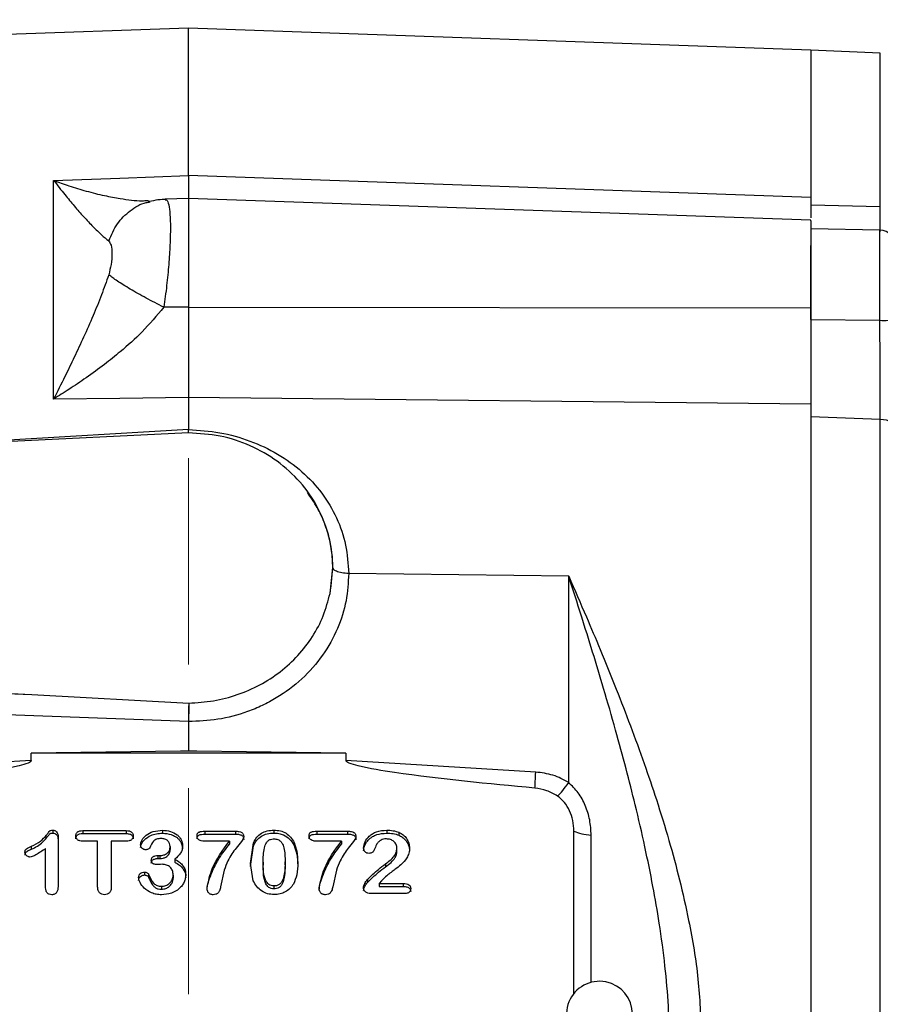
# Model space of a CAD drawing. Header units: inches. Extents: x 0.6 to 16.3, y 0.2 to 11.5.
# Tile 14 of 16: x 12 to 14.1, y 6.5 to 8.9. Entities that reach past the tile are written whole.
import ezdxf

# ---------------------------------------------------------------- set-up
doc = ezdxf.new("R2010")
doc.units = ezdxf.units.IN
doc.header["$MEASUREMENT"] = 0
doc.linetypes.add('CENTERX2', pattern=[0.8, 0.5, -0.1, 0.1, -0.1])
doc.styles.add('SLDTEXTSTYLE0', font='TXT', dxfattribs={"width": 0.75})
doc.dimstyles.new('SLDDIMSTYLE0', dxfattribs={"dimtxt": 0.137795, "dimasz": 0.14, "dimexe": 0, "dimexo": 0.0625, "dimgap": 0.034449, "dimtad": 0, "dimdec": 1, "dimlfac": 1.5, "dimrnd": 1e-09, "dimzin": 12, "dimdsep": 46, "dimtxsty": 'SLDTEXTSTYLE0', "dimblk1": 'CLOSED', "dimblk2": 'CLOSED', "dimsah": 1, "dimcen": 0.09, "dimadec": 0, "dimazin": 3, "dimtfac": 1, "dimtdec": 1, "dimtofl": 0, "dimtmove": 0, "dimatfit": 3, "dimldrblk": 'CLOSED', "dimfxl": 0, "dimfrac": 2, "dimtolj": 1, "dimtzin": 12, "dimarcsym": 0})

# ---------------------------------------------------------------- blocks, each defined once
blk = doc.blocks.new('_Closed')
at = {"color": 0, "linetype": 'ByBlock', "lineweight": -2}
for p, q in [((-1, 0.166667), (0, 0)), ((-1, 0.166667), (-1, -0.166667)), ((0, 0), (-1, -0.166667)), ((0, 0), (-1, 0))]:
    blk.add_line(p, q, dxfattribs=at)
blk = doc.blocks.new('_D_1')
at = {"color": 7, "linetype": 'Continuous', "lineweight": 0}
for p, q in [((10.338, 9.5066), (10.296, 9.5066)), ((10.296, 9.5066), (10.296, 9.2878)), ((10.6434, 9.5066), (10.6854, 9.5066)), ((10.6854, 9.5066), (10.6854, 9.2878)), ((9.4023, 8.3291), (9.4023, 9.3475)), ((9.4023, 9.3081), (10.1751, 9.3081)), ((12.4476, 9.3081), (10.8063, 9.3081)), ((10.296, 9.2878), (10.338, 9.2878)), ((10.6854, 9.2878), (10.6434, 9.2878))]:
    blk.add_line(p, q, dxfattribs=at)
at = {"color": 7, "linetype": 'Continuous', "lineweight": 18, "xscale": 0.14, "yscale": 0.14, "rotation": 180.0000000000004}
blk.add_blockref('_Closed', (9.4023, 9.3081), dxfattribs=at)
at = {"color": 7, "linetype": 'Continuous', "lineweight": 18, "xscale": 0.14, "yscale": 0.14}
blk.add_blockref('_Closed', (12.4476, 9.3081), dxfattribs=at)
at = {"color": 7, "linetype": 'Continuous', "lineweight": 18, "char_height": 0.1378, "attachment_point": 1, "style": 'SLDTEXTSTYLE0'}
for s, insert in [('116', (10.338, 9.4654)), ('4.6', (10.3634, 9.2593))]:
    blk.add_mtext(s, dxfattribs=dict(at, insert=insert))
blk = doc.blocks.new('_D_2')
at = {"color": 7, "linetype": 'Continuous', "lineweight": 0}
for p, q in [((13.4843, 10.2625), (13.4423, 10.2625)), ((13.4423, 10.2625), (13.4423, 10.0437)), ((13.7897, 10.2625), (13.8317, 10.2625)), ((13.8317, 10.2625), (13.8317, 10.0437)), ((15.9029, 7.1947), (15.9029, 10.1034)), ((12.4476, 10.064), (13.3214, 10.064)), ((15.9029, 10.064), (13.9526, 10.064)), ((13.4423, 10.0437), (13.4843, 10.0437)), ((13.8317, 10.0437), (13.7897, 10.0437))]:
    blk.add_line(p, q, dxfattribs=at)
at = {"color": 7, "linetype": 'Continuous', "lineweight": 18, "xscale": 0.14, "yscale": 0.14, "rotation": 180.0000000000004}
blk.add_blockref('_Closed', (12.4476, 10.064), dxfattribs=at)
at = {"color": 7, "linetype": 'Continuous', "lineweight": 18, "xscale": 0.14, "yscale": 0.14}
blk.add_blockref('_Closed', (15.9029, 10.064), dxfattribs=at)
at = {"color": 7, "linetype": 'Continuous', "lineweight": 18, "char_height": 0.1378, "attachment_point": 1, "style": 'SLDTEXTSTYLE0'}
for s, insert in [('132', (13.4843, 10.2213)), ('5.2', (13.5097, 10.0152))]:
    blk.add_mtext(s, dxfattribs=dict(at, insert=insert))
blk = doc.blocks.new('_D_3')
at = {"color": 7, "linetype": 'Continuous', "lineweight": 0}
for p, q in [((13.3083, 9.5066), (13.2663, 9.5066)), ((13.2663, 9.5066), (13.2663, 9.2878)), ((13.512, 9.5066), (13.5539, 9.5066)), ((13.5539, 9.5066), (13.5539, 9.2878)), ((14.1639, 8.8452), (14.1639, 9.3475)), ((12.4476, 9.3081), (13.1455, 9.3081)), ((14.1639, 9.3081), (13.6748, 9.3081)), ((13.2663, 9.2878), (13.3083, 9.2878)), ((13.5539, 9.2878), (13.512, 9.2878))]:
    blk.add_line(p, q, dxfattribs=at)
at = {"color": 7, "linetype": 'Continuous', "lineweight": 18, "xscale": 0.14, "yscale": 0.14, "rotation": 180.0000000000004}
blk.add_blockref('_Closed', (12.4476, 9.3081), dxfattribs=at)
at = {"color": 7, "linetype": 'Continuous', "lineweight": 18, "xscale": 0.14, "yscale": 0.14}
blk.add_blockref('_Closed', (14.1639, 9.3081), dxfattribs=at)
at = {"color": 7, "linetype": 'Continuous', "lineweight": 18, "char_height": 0.1378, "attachment_point": 1, "style": 'SLDTEXTSTYLE0'}
for s, insert in [('65', (13.3083, 9.4654)), ('2.6', (13.2829, 9.2593))]:
    blk.add_mtext(s, dxfattribs=dict(at, insert=insert))

msp = doc.modelspace()

# ---------------------------------------------------------------- linework, layer by layer
at = {"color": 7, "linetype": 'CENTERX2', "lineweight": 18}
msp.add_line((12.4476, 3.3635), (12.4476, 10.1476), dxfattribs=at)
at = {"color": 7, "linetype": 'Continuous', "lineweight": 25}
for p, q in [((12.4476, 8.9065), (10.0865, 8.824)), ((13.9573, 8.8537), (12.4476, 8.9065)), ((12.4476, 8.5491), (12.4476, 8.9065)), ((14.1257, 8.8458), (13.9573, 8.8531)), ((13.9573, 8.8531), (13.9573, 8.4784)), ((12.1201, 8.5376), (12.2809, 8.5432)), ((12.1201, 8.0072), (12.1201, 8.5376)), ((12.2809, 8.5432), (12.4476, 8.5491)), ((13.9573, 8.496), (12.4476, 8.5491)), ((12.3509, 8.4865), (12.3485, 8.4878)), ((12.4476, 8.4936), (12.3904, 8.4916)), ((12.3905, 8.4902), (12.3925, 8.4901)), ((13.9573, 8.4409), (12.4476, 8.4936)), ((12.4476, 8.4936), (12.4476, 8.23)), ((13.9573, 8.4784), (14.1257, 8.4742)), ((14.1246, 8.4168), (13.9573, 8.4197)), ((13.9573, 8.2005), (13.9573, 8.3796)), ((12.4476, 8.23), (12.3874, 8.2299)), ((12.4476, 8.23), (13.9573, 8.2282)), ((13.9573, 8.2005), (14.1246, 8.1982)), ((12.2809, 8.0089), (12.1201, 8.0072)), ((12.4476, 8.0107), (12.2809, 8.0089)), ((12.4476, 8.0107), (12.4476, 7.933)), ((13.9573, 7.9947), (12.4476, 8.0107)), ((14.1257, 7.9577), (13.9573, 7.9644)), ((13.9573, 7.9644), (13.9573, 5.6876)), ((14.1257, 5.6944), (14.1257, 7.9577)), ((12.4477, 7.925), (12.4476, 7.933)), ((12.4476, 7.9251), (10.601, 7.8347)), ((12.7908, 7.5359), (12.7973, 7.5984)), ((12.7973, 7.5984), (12.7973, 7.5985)), ((13.3698, 7.5774), (12.836, 7.5841)), ((13.3698, 7.0769), (13.3698, 7.5774)), ((10.601, 7.3623), (12.0672, 7.2906)), ((11.5261, 7.3103), (12.0672, 7.2906)), ((12.0672, 7.2906), (12.4479, 7.2699)), ((12.4476, 7.2251), (11.5254, 7.2587)), ((12.4476, 7.2251), (12.4476, 7.1543)), ((12.4277, 7.1531), (12.0658, 7.1485)), ((12.0658, 7.1308), (12.0658, 7.1485)), ((12.8294, 7.1485), (12.0658, 7.1485)), ((12.4476, 7.1543), (12.4277, 7.1531)), ((12.4476, 7.1533), (12.4277, 7.1531)), ((12.4476, 7.1533), (12.4476, 7.1543)), ((12.4674, 7.1531), (12.4476, 7.1543)), ((12.4674, 7.1531), (12.4476, 7.1533)), ((12.8294, 7.1485), (12.4674, 7.1531)), ((12.8294, 7.1485), (12.8294, 7.1308)), ((12.0658, 7.1308), (11.6053, 7.1025)), ((13.2898, 7.1025), (12.8294, 7.1308)), ((12.118, 6.9616), (12.118, 6.9544)), ((12.1908, 6.9606), (12.2963, 6.9606)), ((12.1908, 6.9606), (12.1908, 6.9534)), ((12.1908, 6.9534), (12.2963, 6.9534)), ((12.2963, 6.9606), (12.2963, 6.9534)), ((12.3841, 6.9613), (12.3841, 6.9542)), ((12.4866, 6.9592), (12.5611, 6.9592)), ((12.4866, 6.9592), (12.4866, 6.952)), ((12.4866, 6.952), (12.5611, 6.952)), ((12.5611, 6.9592), (12.5611, 6.952)), ((12.6543, 6.9618), (12.6543, 6.9546)), ((12.7587, 6.9592), (12.8332, 6.9592)), ((12.7587, 6.9592), (12.7587, 6.952)), ((12.7587, 6.952), (12.8332, 6.952)), ((12.8332, 6.9592), (12.8332, 6.952)), ((12.9282, 6.9616), (12.9282, 6.9544)), ((12.9574, 6.9566), (12.9574, 6.9494)), ((13.3824, 6.5644), (13.3824, 6.9591)), ((12.1311, 6.9455), (12.1311, 6.826)), ((12.227, 6.935), (12.1908, 6.935)), ((12.227, 6.8238), (12.227, 6.935)), ((12.2601, 6.935), (12.2601, 6.8238)), ((12.2963, 6.935), (12.2601, 6.935)), ((12.5465, 6.9346), (12.4866, 6.9346)), ((12.5465, 6.9346), (12.5465, 6.9275)), ((12.5978, 6.8809), (12.6052, 6.931)), ((12.6052, 6.931), (12.6052, 6.9239)), ((12.7037, 6.9314), (12.7037, 6.9242)), ((12.8185, 6.9346), (12.7587, 6.9346)), ((12.8185, 6.9346), (12.8185, 6.9275)), ((12.0667, 6.9153), (12.0667, 6.9225)), ((12.1007, 6.8219), (12.1007, 6.9169)), ((12.403, 6.9219), (12.403, 6.9147)), ((12.5978, 6.8738), (12.6052, 6.9239)), ((12.953, 6.9102), (12.953, 6.9174)), ((12.3732, 6.9), (12.3778, 6.9)), ((12.3732, 6.9), (12.3732, 6.8928)), ((12.3732, 6.8928), (12.3778, 6.8928)), ((12.3778, 6.9), (12.3778, 6.8928)), ((12.414, 6.8913), (12.414, 6.8841)), ((12.6046, 6.839), (12.5978, 6.8809)), ((12.6285, 6.8839), (12.6285, 6.8768)), ((12.6816, 6.8776), (12.6816, 6.8848)), ((12.9253, 6.8801), (12.9253, 6.8729)), ((12.3409, 6.86), (12.3409, 6.8529)), ((12.3507, 6.8541), (12.3507, 6.847)), ((12.5341, 6.8649), (12.5254, 6.8238)), ((12.8061, 6.8649), (12.7975, 6.8238)), ((12.4101, 6.8527), (12.4101, 6.8455)), ((12.8814, 6.8419), (12.8814, 6.8348)), ((12.9158, 6.839), (12.9102, 6.8323)), ((12.9102, 6.8323), (12.9685, 6.8323)), ((12.9102, 6.8323), (12.9102, 6.8251)), ((12.9685, 6.8323), (12.9685, 6.8251)), ((12.3819, 6.8255), (12.3819, 6.8184)), ((12.655, 6.8192), (12.655, 6.8264)), ((12.9718, 6.8077), (12.8895, 6.8077)), ((12.9102, 6.8251), (12.9685, 6.8251))]:
    msp.add_line(p, q, dxfattribs=at)
at = {"color": 8, "linetype": 'Continuous', "lineweight": 25}
for p, q in [((14.1257, 8.4742), (14.1257, 8.8458)), ((14.1246, 8.1982), (14.1246, 8.4168)), ((12.4476, 7.933), (11.5383, 7.8806)), ((13.4243, 6.5925), (13.4243, 6.9495))]:
    msp.add_line(p, q, dxfattribs=at)
at = {"color": 7, "linetype": 'Continuous', "lineweight": 25, "flags": 128}
msp.add_lwpolyline([(14.1639, 7.9356), (14.1632, 7.9398), (14.161, 7.9438), (14.1575, 7.9476), (14.1528, 7.9509), (14.147, 7.9537), (14.1404, 7.9558), (14.1332, 7.9571), (14.1257, 7.9577)], dxfattribs=at)
at = {"color": 7, "linetype": 'Continuous', "lineweight": 25}
for centre, radius, start, end in [((14.1239, 8.3768), 0.04, 0, 89), ((14.134, 8.2619), 0.0644, 261.5813, 297.655), ((13.4443, 6.5151), 0.08, 0, 236.8772)]:
    msp.add_arc(centre, radius, start, end, dxfattribs=at)
for points in [[(13.9573, 8.8537), (13.9573, 8.8518), (13.9573, 8.8478), (13.9573, 8.816), (13.9573, 8.7656), (13.9573, 8.6949), (13.9573, 8.6067), (13.9573, 8.5329), (13.9573, 8.496)], [(13.9573, 7.9947), (13.9573, 7.9382), (13.9573, 7.8251), (13.9573, 7.6423), (13.9573, 7.4524), (13.9573, 7.256), (13.9573, 7.0556), (13.9573, 6.8531), (13.9573, 6.6506), (13.9573, 6.4502), (13.9573, 6.2539), (13.9573, 6.0639), (13.9573, 5.8812), (13.9573, 5.7681), (13.9573, 5.7115)], [(12.7908, 7.5359), (12.7942, 7.5597), (12.8008, 7.6074), (12.7892, 7.6793), (12.7623, 7.7471), (12.7198, 7.8078), (12.6642, 7.8583), (12.5981, 7.896), (12.5247, 7.9205), (12.4733, 7.9235), (12.4476, 7.9251)], [(13.2879, 7.0635), (13.2881, 7.0687), (13.2886, 7.0791), (13.2894, 7.0947), (13.2898, 7.1025)], [(13.3824, 6.9591), (13.3883, 6.9569), (13.4001, 6.9525), (13.4162, 6.9505), (13.4243, 6.9495)]]:
    msp.add_open_spline(points, degree=3, dxfattribs=at)
for points, knots in [([(12.1201, 8.5376), (12.1292, 8.5259), (12.1461, 8.5044), (12.1704, 8.4751), (12.1933, 8.4489), (12.2155, 8.4253), (12.2361, 8.405), (12.248, 8.3955), (12.2538, 8.3909)], [0, 0, 0, 0, 0.19341, 0.356578, 0.521448, 0.69211, 0.851366, 1, 1, 1, 1]), ([(12.4476, 8.5491), (12.4476, 8.539), (12.4476, 8.5188), (12.4476, 8.5006), (12.4476, 8.4915), (12.4476, 8.4921), (12.4476, 8.4922)], [0, 0, 0, 0, 0.30691, 0.613797, 0.920679, 1, 1, 1, 1]), ([(12.3943, 8.4911), (12.3873, 8.491), (12.3737, 8.4908), (12.3592, 8.4876), (12.3521, 8.4861)], [0, 0, 0, 0, 0.511855, 1, 1, 1, 1]), ([(13.9573, 8.496), (13.9573, 8.4851), (13.9573, 8.4637), (13.9573, 8.4523), (13.9573, 8.4468)], [0, 0, 0, 0, 0.511796, 1, 1, 1, 1]), ([(13.9573, 8.4784), (13.9573, 8.4677), (13.9573, 8.4554), (13.9573, 8.4478), (13.9573, 8.4468)], [0, 0, 0, 0, 0.8627292, 1, 1, 1, 1]), ([(13.9573, 8.4397), (13.9573, 8.44), (13.9573, 8.4409), (13.9573, 8.4321), (13.9573, 8.414), (13.9573, 8.3869), (13.9573, 8.353), (13.9573, 8.3138), (13.9573, 8.2713), (13.9573, 8.2426), (13.9573, 8.2282)], [0, 0, 0, 0, 0.057819, 0.192416, 0.327014, 0.461611, 0.596208, 0.730805, 0.865403, 1, 1, 1, 1]), ([(12.2538, 8.3909), (12.2559, 8.3877), (12.2608, 8.3808), (12.2618, 8.3602), (12.2607, 8.3357), (12.2559, 8.317), (12.2538, 8.3085)], [0, 0, 0, 0, 0.227358, 0.500018, 0.772307, 1, 1, 1, 1]), ([(12.2538, 8.3085), (12.248, 8.2921), (12.2361, 8.2582), (12.2155, 8.2081), (12.1933, 8.1578), (12.1704, 8.1087), (12.1461, 8.0585), (12.1292, 8.0252), (12.1201, 8.0072)], [0, 0, 0, 0, 0.148633, 0.307887, 0.478552, 0.643419, 0.806588, 1, 1, 1, 1]), ([(12.3874, 8.2299), (12.3729, 8.2373), (12.3439, 8.2522), (12.3049, 8.2742), (12.2727, 8.2941), (12.2601, 8.3037), (12.2538, 8.3085)], [0, 0, 0, 0, 0.2500574, 0.5, 0.7499426, 1, 1, 1, 1]), ([(12.3874, 8.2299), (12.3703, 8.2095), (12.3378, 8.1708), (12.2877, 8.1263), (12.242, 8.0897), (12.2003, 8.0593), (12.159, 8.0314), (12.1325, 8.015), (12.1201, 8.0072)], [0, 0, 0, 0, 0.224415, 0.426368, 0.565915, 0.724691, 0.870242, 1, 1, 1, 1]), ([(12.4476, 8.23), (12.4476, 8.2107), (12.4476, 8.1722), (12.4476, 8.115), (12.4476, 8.0601), (12.4476, 8.0272), (12.4476, 8.0107)], [0, 0, 0, 0, 0.25, 0.499991, 0.749986, 1, 1, 1, 1]), ([(13.9573, 8.2282), (13.9573, 8.2078), (13.9573, 8.1668), (13.9573, 8.1058), (13.9573, 8.0471), (13.9573, 8.0122), (13.9573, 7.9947)], [0, 0, 0, 0, 0.25, 0.5, 0.75, 1, 1, 1, 1]), ([(13.9573, 8.2005), (13.9573, 8.1821), (13.9573, 8.1447), (13.9573, 8.0887), (13.9573, 8.034), (13.9573, 7.9929), (13.9573, 7.9706), (13.9573, 7.9644)], [0, 0, 0, 0, 0.224192, 0.454881, 0.679075, 0.909781, 1, 1, 1, 1]), ([(14.1257, 7.9577), (14.1256, 7.9755), (14.1255, 8.0117), (14.1253, 8.07), (14.125, 8.1285), (14.1248, 8.1707), (14.1246, 8.1938), (14.1246, 8.1982)], [0, 0, 0, 0, 0.245568, 0.500116, 0.720271, 0.946794, 1, 1, 1, 1]), ([(12.4476, 7.933), (12.473, 7.9314), (12.5239, 7.9281), (12.5973, 7.9073), (12.6648, 7.8756), (12.724, 7.8327), (12.7726, 7.7803), (12.8085, 7.72), (12.8316, 7.6539), (12.8345, 7.6074), (12.836, 7.5841)], [0, 0, 0, 0, 0.126097, 0.252058, 0.377818, 0.503134, 0.627853, 0.752139, 0.876181, 1, 1, 1, 1]), ([(12.836, 7.5841), (12.8302, 7.5844), (12.8189, 7.5851), (12.8062, 7.5889), (12.7987, 7.5936), (12.7978, 7.5968), (12.7973, 7.5984)], [0, 0, 0, 0, 0.279848, 0.559118, 0.779509, 1, 1, 1, 1]), ([(12.836, 7.5841), (12.8347, 7.562), (12.8321, 7.5164), (12.8105, 7.449), (12.7747, 7.3843), (12.7242, 7.3268), (12.6723, 7.288), (12.6267, 7.2635), (12.58, 7.2442), (12.5202, 7.228), (12.4713, 7.2261), (12.4476, 7.2251)], [0, 0, 0, 0, 0.116501, 0.239952, 0.368522, 0.49982, 0.631136, 0.695512, 0.759914, 0.883429, 1, 1, 1, 1]), ([(13.6143, 6.4464), (13.6137, 6.4759), (13.6125, 6.5378), (13.6037, 6.6345), (13.5907, 6.7313), (13.574, 6.8278), (13.5544, 6.9238), (13.5324, 7.0188), (13.5085, 7.1132), (13.4829, 7.2072), (13.4557, 7.3016), (13.4279, 7.3937), (13.3996, 7.4846), (13.3801, 7.5453), (13.3698, 7.5774)], [0, 0, 0, 0, 0.075284, 0.1574001, 0.2464102, 0.3232343, 0.4064322, 0.4960198, 0.5729284, 0.6568585, 0.7478137, 0.8287849, 0.9095199, 1, 1, 1, 1]), ([(13.3698, 7.5774), (13.3841, 7.5447), (13.4097, 7.4862), (13.4483, 7.3948), (13.4841, 7.3069), (13.5199, 7.2145), (13.5525, 7.1252), (13.584, 7.0324), (13.6129, 6.9385), (13.6393, 6.8407), (13.6646, 6.7285), (13.6862, 6.6015), (13.6897, 6.5079), (13.6915, 6.4619)], [0, 0, 0, 0, 0.0951226, 0.1698646, 0.2596837, 0.3411655, 0.4247004, 0.5027653, 0.5903473, 0.6737697, 0.7592507, 0.8817639, 1, 1, 1, 1]), ([(12.4479, 7.2699), (12.4679, 7.271), (12.5081, 7.2734), (12.5664, 7.2889), (12.6212, 7.3126), (12.6709, 7.3448), (12.7141, 7.3844), (12.7493, 7.4303), (12.7763, 7.4811), (12.786, 7.5176), (12.7908, 7.5359)], [0, 0, 0, 0, 0.124979, 0.249831, 0.37492, 0.499683, 0.624787, 0.749811, 0.874943, 1, 1, 1, 1]), ([(12.4479, 7.2699), (12.4479, 7.2665), (12.4479, 7.2601), (12.4478, 7.2479), (12.4477, 7.2359), (12.4476, 7.2286), (12.4476, 7.2251)], [0, 0, 0, 0, 0.278469, 0.537955, 0.77846, 1, 1, 1, 1]), ([(12.0658, 7.1308), (12.0657, 7.1306), (12.0657, 7.13), (12.0651, 7.1289), (12.063, 7.1267), (12.0535, 7.1219), (12.0151, 7.1115), (11.8648, 7.088), (11.7211, 7.0743), (11.6073, 7.0635)], [0, 0, 0, 0, 0.001753, 0.003662, 0.008308, 0.022226, 0.071773, 0.264734, 1, 1, 1, 1]), ([(13.2879, 7.0635), (13.1741, 7.0743), (13.0304, 7.088), (12.8801, 7.1115), (12.8417, 7.1219), (12.8322, 7.1267), (12.83, 7.1289), (12.8295, 7.13), (12.8294, 7.1306), (12.8294, 7.1308)], [0, 0, 0, 0, 0.735265, 0.928226, 0.977772, 0.991689, 0.996336, 0.998246, 1, 1, 1, 1]), ([(13.3698, 7.0769), (13.3573, 7.0837), (13.3324, 7.0972), (13.304, 7.1007), (13.2898, 7.1025)], [0, 0, 0, 0, 0.4999762, 1, 1, 1, 1]), ([(13.3426, 7.0444), (13.3466, 7.0485), (13.3547, 7.0566), (13.3647, 7.0702), (13.3698, 7.0769)], [0, 0, 0, 0, 0.499884, 1, 1, 1, 1]), ([(13.4243, 6.9495), (13.4236, 6.9619), (13.4222, 6.9862), (13.411, 7.0212), (13.3944, 7.0529), (13.3778, 7.0691), (13.3698, 7.0769)], [0, 0, 0, 0, 0.265303, 0.522651, 0.768765, 1, 1, 1, 1]), ([(13.3426, 7.0444), (13.3341, 7.0493), (13.3172, 7.059), (13.2977, 7.062), (13.2879, 7.0635)], [0, 0, 0, 0, 0.499995, 1, 1, 1, 1]), ([(13.3824, 6.9591), (13.3818, 6.9679), (13.3808, 6.9849), (13.3726, 7.0086), (13.3606, 7.0295), (13.3485, 7.0395), (13.3426, 7.0444)], [0, 0, 0, 0, 0.272317, 0.530663, 0.772377, 1, 1, 1, 1]), ([(12.0667, 6.9225), (12.0743, 6.9262), (12.0882, 6.933), (12.1003, 6.9465), (12.1071, 6.9552), (12.1099, 6.9591), (12.112, 6.9606), (12.1144, 6.9614), (12.1165, 6.9615), (12.118, 6.9616)], [0, 0, 0, 0, 0.375049, 0.689225, 0.817867, 0.887755, 0.909013, 0.934027, 1, 1, 1, 1]), ([(12.0667, 6.9153), (12.0762, 6.9203), (12.0928, 6.929), (12.1044, 6.9446), (12.1101, 6.952), (12.1119, 6.9534), (12.1144, 6.9543), (12.1165, 6.9543), (12.118, 6.9544)], [0, 0, 0, 0, 0.476188, 0.830857, 0.88667, 0.904885, 0.935045, 1, 1, 1, 1]), ([(12.118, 6.9616), (12.119, 6.9615), (12.1208, 6.9614), (12.1234, 6.9606), (12.1257, 6.9592), (12.1283, 6.9566), (12.1307, 6.9519), (12.1309, 6.9478), (12.1311, 6.9455)], [0, 0, 0, 0, 0.1172728, 0.2274745, 0.3368092, 0.4516216, 0.7016876, 1, 1, 1, 1]), ([(12.118, 6.9544), (12.1197, 6.9543), (12.1221, 6.954), (12.125, 6.9525), (12.127, 6.9508), (12.1288, 6.9485), (12.1307, 6.9443), (12.1309, 6.9408), (12.1311, 6.9383)], [0, 0, 0, 0, 0.204604, 0.302397, 0.403001, 0.535327, 0.675388, 1, 1, 1, 1]), ([(12.174, 6.9478), (12.174, 6.9487), (12.1741, 6.9506), (12.175, 6.9531), (12.1764, 6.9554), (12.1783, 6.9573), (12.1807, 6.9588), (12.1849, 6.9603), (12.1884, 6.9605), (12.1908, 6.9606)], [0, 0, 0, 0, 0.122969, 0.236851, 0.347078, 0.459609, 0.577415, 0.703877, 1, 1, 1, 1]), ([(12.174, 6.9406), (12.1741, 6.9423), (12.1743, 6.9447), (12.1759, 6.9475), (12.1775, 6.9495), (12.1799, 6.9512), (12.1843, 6.9531), (12.1881, 6.9533), (12.1908, 6.9534)], [0, 0, 0, 0, 0.2129301, 0.311831, 0.4109209, 0.540223, 0.6774582, 1, 1, 1, 1]), ([(12.2963, 6.9606), (12.2989, 6.9605), (12.3025, 6.9603), (12.3067, 6.9587), (12.3091, 6.9571), (12.311, 6.9552), (12.3128, 6.9522), (12.3131, 6.9496), (12.3132, 6.9478)], [0, 0, 0, 0, 0.308148, 0.436091, 0.553143, 0.663822, 0.771947, 1, 1, 1, 1]), ([(12.2963, 6.9534), (12.2992, 6.9533), (12.3032, 6.9531), (12.3078, 6.951), (12.3105, 6.9487), (12.3128, 6.9452), (12.3131, 6.9422), (12.3132, 6.9406)], [0, 0, 0, 0, 0.351165, 0.481513, 0.607128, 0.797797, 1, 1, 1, 1]), ([(12.3311, 6.9264), (12.3313, 6.9283), (12.3317, 6.9323), (12.3357, 6.9407), (12.345, 6.9508), (12.3624, 6.9597), (12.3765, 6.9608), (12.3841, 6.9613)], [0, 0, 0, 0, 0.085442, 0.181765, 0.408007, 0.680215, 1, 1, 1, 1]), ([(12.3311, 6.9193), (12.3312, 6.921), (12.3316, 6.9245), (12.3345, 6.9312), (12.3417, 6.9406), (12.3542, 6.9488), (12.3696, 6.9534), (12.3792, 6.9539), (12.3841, 6.9542)], [0, 0, 0, 0, 0.076892, 0.162008, 0.322265, 0.595575, 0.79161, 1, 1, 1, 1]), ([(12.3841, 6.9613), (12.3908, 6.9609), (12.4035, 6.96), (12.4175, 6.9529), (12.4255, 6.9452), (12.4297, 6.9386), (12.4324, 6.9313), (12.4327, 6.9262), (12.4328, 6.9237)], [0, 0, 0, 0, 0.284241, 0.535843, 0.653931, 0.768423, 0.882512, 1, 1, 1, 1]), ([(12.3841, 6.9542), (12.3914, 6.9536), (12.4028, 6.9528), (12.4154, 6.9467), (12.4226, 6.9411), (12.428, 6.9347), (12.4321, 6.9264), (12.4326, 6.9198), (12.4328, 6.9165)], [0, 0, 0, 0, 0.3076971, 0.4779185, 0.59334, 0.7038657, 0.8495747, 1, 1, 1, 1]), ([(12.468, 6.9478), (12.4681, 6.9489), (12.4682, 6.9509), (12.4691, 6.9536), (12.4707, 6.9558), (12.4739, 6.9577), (12.4794, 6.9589), (12.484, 6.9591), (12.4866, 6.9592)], [0, 0, 0, 0, 0.136118, 0.251353, 0.353976, 0.455393, 0.693594, 1, 1, 1, 1]), ([(12.468, 6.9406), (12.4681, 6.9417), (12.4681, 6.9436), (12.4689, 6.9462), (12.4703, 6.9482), (12.4734, 6.9505), (12.4791, 6.9517), (12.484, 6.9519), (12.4866, 6.952)], [0, 0, 0, 0, 0.128297, 0.237684, 0.334651, 0.428312, 0.689477, 1, 1, 1, 1]), ([(12.5611, 6.9592), (12.5642, 6.9591), (12.5695, 6.9589), (12.5757, 6.9569), (12.5788, 6.9543), (12.5804, 6.9518), (12.5813, 6.9489), (12.5814, 6.9468), (12.5814, 6.9456)], [0, 0, 0, 0, 0.3242241, 0.5604287, 0.6602977, 0.762149, 0.8734482, 1, 1, 1, 1]), ([(12.5611, 6.952), (12.5643, 6.9519), (12.5688, 6.9518), (12.5741, 6.9502), (12.577, 6.9488), (12.5791, 6.9468), (12.581, 6.9435), (12.5813, 6.9405), (12.5814, 6.9385)], [0, 0, 0, 0, 0.336245, 0.467233, 0.578597, 0.674157, 0.772382, 1, 1, 1, 1]), ([(12.6052, 6.931), (12.6076, 6.9356), (12.6122, 6.9445), (12.6239, 6.9546), (12.6383, 6.9608), (12.6488, 6.9615), (12.6543, 6.9618)], [0, 0, 0, 0, 0.2596674, 0.4999246, 0.740143, 1, 1, 1, 1]), ([(12.6052, 6.9239), (12.6076, 6.9285), (12.6122, 6.9374), (12.6239, 6.9474), (12.6383, 6.9537), (12.6489, 6.9543), (12.6543, 6.9546)], [0, 0, 0, 0, 0.259872, 0.500088, 0.740313, 1, 1, 1, 1]), ([(12.6543, 6.9618), (12.6597, 6.9615), (12.6702, 6.9608), (12.6844, 6.9546), (12.6962, 6.9447), (12.7011, 6.936), (12.7037, 6.9314)], [0, 0, 0, 0, 0.25669, 0.497206, 0.736933, 1, 1, 1, 1]), ([(12.6543, 6.9546), (12.6584, 6.9544), (12.6664, 6.9541), (12.6799, 6.9499), (12.6941, 6.9406), (12.7004, 6.9298), (12.7037, 6.9242)], [0, 0, 0, 0, 0.195859, 0.379189, 0.675791, 1, 1, 1, 1]), ([(12.7401, 6.9478), (12.7401, 6.9489), (12.7402, 6.9509), (12.7411, 6.9536), (12.7427, 6.9558), (12.7459, 6.9577), (12.7514, 6.9589), (12.7561, 6.9591), (12.7587, 6.9592)], [0, 0, 0, 0, 0.136118, 0.251353, 0.353976, 0.455393, 0.693594, 1, 1, 1, 1]), ([(12.7401, 6.9406), (12.7401, 6.9417), (12.7402, 6.9436), (12.741, 6.9462), (12.7423, 6.9482), (12.7455, 6.9505), (12.7512, 6.9517), (12.756, 6.9519), (12.7587, 6.952)], [0, 0, 0, 0, 0.128297, 0.237684, 0.334651, 0.428312, 0.689477, 1, 1, 1, 1]), ([(12.8332, 6.9592), (12.8362, 6.9591), (12.8416, 6.9589), (12.8478, 6.9569), (12.8509, 6.9543), (12.8524, 6.9518), (12.8533, 6.9489), (12.8534, 6.9468), (12.8535, 6.9456)], [0, 0, 0, 0, 0.324224, 0.560429, 0.660298, 0.762149, 0.873448, 1, 1, 1, 1]), ([(12.8332, 6.952), (12.8364, 6.9519), (12.8409, 6.9518), (12.8462, 6.9502), (12.849, 6.9488), (12.8511, 6.9468), (12.8531, 6.9435), (12.8533, 6.9405), (12.8535, 6.9385)], [0, 0, 0, 0, 0.336245, 0.467233, 0.578597, 0.674157, 0.772382, 1, 1, 1, 1]), ([(12.8722, 6.9182), (12.873, 6.9233), (12.8746, 6.9342), (12.8836, 6.946), (12.8939, 6.9535), (12.9076, 6.9601), (12.9197, 6.961), (12.9282, 6.9616)], [0, 0, 0, 0, 0.203632, 0.431723, 0.554601, 0.688326, 1, 1, 1, 1]), ([(12.8722, 6.9111), (12.8724, 6.9136), (12.8728, 6.9188), (12.8762, 6.9281), (12.8828, 6.938), (12.8929, 6.946), (12.9078, 6.953), (12.92, 6.9538), (12.9282, 6.9544)], [0, 0, 0, 0, 0.1002, 0.209413, 0.387842, 0.554263, 0.697167, 1, 1, 1, 1]), ([(12.9282, 6.9616), (12.9335, 6.9614), (12.9435, 6.9611), (12.953, 6.9581), (12.9574, 6.9566)], [0, 0, 0, 0, 0.532291, 1, 1, 1, 1]), ([(12.9282, 6.9544), (12.9335, 6.9542), (12.9435, 6.954), (12.953, 6.9509), (12.9574, 6.9494)], [0, 0, 0, 0, 0.532268, 1, 1, 1, 1]), ([(12.9574, 6.9566), (12.9611, 6.9546), (12.9686, 6.9507), (12.9769, 6.9413), (12.9826, 6.9302), (12.9833, 6.922), (12.9837, 6.918)], [0, 0, 0, 0, 0.245925, 0.494906, 0.747887, 1, 1, 1, 1]), ([(12.9574, 6.9494), (12.9603, 6.948), (12.9662, 6.945), (12.9744, 6.9374), (12.9819, 6.9261), (12.983, 6.9161), (12.9837, 6.9108)], [0, 0, 0, 0, 0.192511, 0.385519, 0.669947, 1, 1, 1, 1]), ([(12.1908, 6.935), (12.1883, 6.9351), (12.1847, 6.9353), (12.1805, 6.9368), (12.1781, 6.9384), (12.1763, 6.9403), (12.1744, 6.9434), (12.1742, 6.946), (12.174, 6.9478)], [0, 0, 0, 0, 0.3051934, 0.4323454, 0.5488616, 0.659314, 0.7679547, 1, 1, 1, 1]), ([(12.3132, 6.9478), (12.3131, 6.946), (12.3128, 6.9434), (12.3109, 6.9403), (12.3091, 6.9384), (12.3067, 6.9368), (12.3024, 6.9353), (12.2988, 6.9351), (12.2963, 6.935)], [0, 0, 0, 0, 0.230984, 0.339706, 0.450718, 0.567515, 0.694876, 1, 1, 1, 1]), ([(12.343, 6.9141), (12.3423, 6.9142), (12.3408, 6.9143), (12.3379, 6.9152), (12.3353, 6.9169), (12.3331, 6.9193), (12.3315, 6.9222), (12.3312, 6.9247), (12.3311, 6.9264)], [0, 0, 0, 0, 0.1108958, 0.2223427, 0.463804, 0.5922818, 0.7207987, 1, 1, 1, 1]), ([(12.381, 6.9414), (12.3772, 6.9412), (12.3718, 6.9409), (12.3658, 6.9379), (12.359, 6.9316), (12.3561, 6.9245), (12.3537, 6.9187)], [0, 0, 0, 0, 0.283743, 0.400474, 0.504922, 1, 1, 1, 1]), ([(12.403, 6.9219), (12.4027, 6.9244), (12.4021, 6.9295), (12.3981, 6.9349), (12.3939, 6.9383), (12.3886, 6.9408), (12.3841, 6.9412), (12.381, 6.9414)], [0, 0, 0, 0, 0.239152, 0.479096, 0.60367, 0.728369, 1, 1, 1, 1]), ([(12.4866, 6.9346), (12.4839, 6.9348), (12.479, 6.9349), (12.4735, 6.937), (12.4705, 6.9396), (12.469, 6.9419), (12.4682, 6.9447), (12.4681, 6.9467), (12.468, 6.9478)], [0, 0, 0, 0, 0.307521, 0.546409, 0.652103, 0.758325, 0.872315, 1, 1, 1, 1]), ([(12.4923, 6.8225), (12.4958, 6.838), (12.5049, 6.8789), (12.5306, 6.9133), (12.5465, 6.9346)], [0, 0, 0, 0, 0.380583, 1, 1, 1, 1]), ([(12.4923, 6.8153), (12.4926, 6.8188), (12.4933, 6.8287), (12.4987, 6.8452), (12.5078, 6.8681), (12.5224, 6.8967), (12.5379, 6.9165), (12.5465, 6.9275)], [0, 0, 0, 0, 0.082819, 0.240118, 0.411825, 0.67234, 1, 1, 1, 1]), ([(12.5814, 6.9456), (12.5813, 6.9448), (12.5811, 6.9425), (12.5791, 6.9386), (12.573, 6.9302), (12.5634, 6.9192), (12.5521, 6.9037), (12.5418, 6.8861), (12.5369, 6.8724), (12.5341, 6.8649)], [0, 0, 0, 0, 0.025665, 0.074526, 0.138278, 0.353372, 0.533757, 0.742244, 1, 1, 1, 1]), ([(12.6285, 6.8839), (12.6287, 6.8955), (12.6291, 6.9116), (12.6346, 6.9293), (12.6403, 6.9363), (12.6461, 6.9396), (12.6512, 6.9406), (12.654, 6.9407), (12.6547, 6.9407)], [0, 0, 0, 0, 0.505959, 0.699338, 0.792228, 0.885749, 0.970723, 1, 1, 1, 1]), ([(12.6547, 6.9407), (12.6578, 6.9404), (12.6631, 6.94), (12.6698, 6.9361), (12.6753, 6.9293), (12.6813, 6.912), (12.6815, 6.8963), (12.6816, 6.8848)], [0, 0, 0, 0, 0.126491, 0.212155, 0.31637, 0.496287, 1, 1, 1, 1]), ([(12.7037, 6.9314), (12.7062, 6.9245), (12.7119, 6.9088), (12.7121, 6.8921), (12.7123, 6.8827)], [0, 0, 0, 0, 0.435465, 1, 1, 1, 1]), ([(12.7587, 6.9346), (12.7559, 6.9348), (12.7511, 6.9349), (12.7455, 6.937), (12.7426, 6.9396), (12.7411, 6.9419), (12.7402, 6.9447), (12.7401, 6.9467), (12.7401, 6.9478)], [0, 0, 0, 0, 0.307521, 0.546409, 0.652103, 0.758325, 0.872315, 1, 1, 1, 1]), ([(12.7644, 6.8225), (12.7678, 6.838), (12.7769, 6.8789), (12.8026, 6.9133), (12.8185, 6.9346)], [0, 0, 0, 0, 0.380583, 1, 1, 1, 1]), ([(12.7644, 6.8153), (12.7646, 6.8188), (12.7653, 6.8287), (12.7707, 6.8452), (12.7798, 6.8681), (12.7945, 6.8967), (12.8099, 6.9165), (12.8185, 6.9275)], [0, 0, 0, 0, 0.082819, 0.240118, 0.411825, 0.67234, 1, 1, 1, 1]), ([(12.8535, 6.9456), (12.8534, 6.9448), (12.8531, 6.9425), (12.8511, 6.9386), (12.8451, 6.9302), (12.8354, 6.9192), (12.8242, 6.9037), (12.8139, 6.8861), (12.8089, 6.8724), (12.8061, 6.8649)], [0, 0, 0, 0, 0.025665, 0.0745259, 0.1382784, 0.3533723, 0.5337575, 0.7422437, 1, 1, 1, 1]), ([(12.9045, 6.9285), (12.9042, 6.9278), (12.9015, 6.9231), (12.8998, 6.9164), (12.8959, 6.9101), (12.8931, 6.9072), (12.8894, 6.9056), (12.8866, 6.9054), (12.8851, 6.9053)], [0, 0, 0, 0, 0.0696994, 0.5054997, 0.6465916, 0.7534591, 0.8686316, 1, 1, 1, 1]), ([(12.9275, 6.9404), (12.9252, 6.9403), (12.9207, 6.9401), (12.9143, 6.9377), (12.9087, 6.9338), (12.906, 6.9303), (12.9045, 6.9285)], [0, 0, 0, 0, 0.253279, 0.493168, 0.736646, 1, 1, 1, 1]), ([(12.953, 6.9174), (12.9529, 6.919), (12.9528, 6.9221), (12.9512, 6.9266), (12.9489, 6.9307), (12.9446, 6.9353), (12.9375, 6.9396), (12.9309, 6.9401), (12.9275, 6.9404)], [0, 0, 0, 0, 0.130625, 0.255863, 0.379337, 0.502833, 0.747491, 1, 1, 1, 1]), ([(12.0505, 6.9081), (12.0506, 6.9097), (12.0508, 6.912), (12.0524, 6.9146), (12.0571, 6.9186), (12.0622, 6.9206), (12.0667, 6.9225)], [0, 0, 0, 0, 0.210704, 0.3035899, 0.3954841, 1, 1, 1, 1]), ([(12.0667, 6.9153), (12.0631, 6.9137), (12.0586, 6.9117), (12.0536, 6.9086), (12.0517, 6.9064), (12.0507, 6.9038), (12.0506, 6.9019), (12.0505, 6.9009)], [0, 0, 0, 0, 0.502157, 0.627204, 0.750172, 0.865107, 1, 1, 1, 1]), ([(12.0624, 6.8965), (12.0616, 6.8965), (12.0601, 6.8966), (12.0572, 6.8976), (12.054, 6.8998), (12.0511, 6.9036), (12.0507, 6.9066), (12.0505, 6.9081)], [0, 0, 0, 0, 0.120876, 0.240035, 0.492805, 0.748475, 1, 1, 1, 1]), ([(12.1007, 6.9169), (12.0929, 6.9116), (12.0827, 6.9045), (12.0696, 6.8977), (12.0645, 6.8968), (12.0624, 6.8965)], [0, 0, 0, 0, 0.649118, 0.859533, 1, 1, 1, 1]), ([(12.3537, 6.9187), (12.3535, 6.9184), (12.3531, 6.9176), (12.3519, 6.9164), (12.3497, 6.9152), (12.3465, 6.9143), (12.3442, 6.9142), (12.343, 6.9141)], [0, 0, 0, 0, 0.10274, 0.207874, 0.439997, 0.703387, 1, 1, 1, 1]), ([(12.3778, 6.9), (12.381, 6.9003), (12.3874, 6.9007), (12.3945, 6.9045), (12.399, 6.9086), (12.4013, 6.9125), (12.4027, 6.917), (12.4029, 6.9202), (12.403, 6.9219)], [0, 0, 0, 0, 0.2521132, 0.4935015, 0.6141044, 0.734117, 0.8606988, 1, 1, 1, 1]), ([(12.3778, 6.8928), (12.3804, 6.893), (12.3855, 6.8933), (12.3921, 6.896), (12.3972, 6.8995), (12.4006, 6.9038), (12.4027, 6.909), (12.4029, 6.9127), (12.403, 6.9147)], [0, 0, 0, 0, 0.203255, 0.396116, 0.548624, 0.689548, 0.836601, 1, 1, 1, 1]), ([(12.4328, 6.9237), (12.4326, 6.9204), (12.4323, 6.9142), (12.4267, 6.9023), (12.4192, 6.8958), (12.414, 6.8913)], [0, 0, 0, 0, 0.255191, 0.488667, 1, 1, 1, 1]), ([(12.7037, 6.9242), (12.7062, 6.9174), (12.7119, 6.9016), (12.7121, 6.885), (12.7123, 6.8756)], [0, 0, 0, 0, 0.435474, 1, 1, 1, 1]), ([(12.8851, 6.9053), (12.8834, 6.9055), (12.8808, 6.9057), (12.8778, 6.9072), (12.8758, 6.9087), (12.8742, 6.9106), (12.8726, 6.9137), (12.8724, 6.9164), (12.8722, 6.9182)], [0, 0, 0, 0, 0.244095, 0.360623, 0.479515, 0.599606, 0.722936, 1, 1, 1, 1]), ([(12.9837, 6.918), (12.9834, 6.9138), (12.9828, 6.9056), (12.9758, 6.8915), (12.9643, 6.8783), (12.9468, 6.8653), (12.9304, 6.8531), (12.92, 6.8431), (12.9158, 6.839)], [0, 0, 0, 0, 0.119248, 0.235908, 0.438449, 0.600856, 0.836118, 1, 1, 1, 1]), ([(12.9253, 6.8801), (12.9329, 6.8856), (12.9435, 6.8934), (12.9518, 6.9074), (12.9526, 6.9142), (12.953, 6.9174)], [0, 0, 0, 0, 0.566564, 0.796314, 1, 1, 1, 1]), ([(12.9253, 6.8729), (12.9301, 6.8763), (12.9387, 6.8824), (12.9475, 6.8927), (12.9522, 6.902), (12.9528, 6.9076), (12.953, 6.9102)], [0, 0, 0, 0, 0.353309, 0.644277, 0.83043, 1, 1, 1, 1]), ([(12.3572, 6.8889), (12.3573, 6.8897), (12.3573, 6.8912), (12.3581, 6.8934), (12.3594, 6.8953), (12.3612, 6.897), (12.3635, 6.8984), (12.3675, 6.8998), (12.3709, 6.8999), (12.3732, 6.9)], [0, 0, 0, 0, 0.1129, 0.219467, 0.32529, 0.436068, 0.554823, 0.68556, 1, 1, 1, 1]), ([(12.3572, 6.8817), (12.3573, 6.8831), (12.3576, 6.8857), (12.3598, 6.8887), (12.3623, 6.8906), (12.3666, 6.8925), (12.3704, 6.8927), (12.3732, 6.8928)], [0, 0, 0, 0, 0.191152, 0.374872, 0.498585, 0.627347, 1, 1, 1, 1]), ([(12.3701, 6.878), (12.3683, 6.8781), (12.3656, 6.8783), (12.3624, 6.8796), (12.3605, 6.8809), (12.359, 6.8824), (12.3575, 6.8851), (12.3573, 6.8873), (12.3572, 6.8889)], [0, 0, 0, 0, 0.282277, 0.405027, 0.52156, 0.634231, 0.748013, 1, 1, 1, 1]), ([(12.3831, 6.8789), (12.3808, 6.8788), (12.3772, 6.8786), (12.3729, 6.8782), (12.3709, 6.8781), (12.3701, 6.878)], [0, 0, 0, 0, 0.534795, 0.832332, 1, 1, 1, 1]), ([(12.4101, 6.8527), (12.4098, 6.8564), (12.4094, 6.8618), (12.4062, 6.8682), (12.4031, 6.8721), (12.3991, 6.8751), (12.3925, 6.8782), (12.3869, 6.8786), (12.3831, 6.8789)], [0, 0, 0, 0, 0.269866, 0.390061, 0.506848, 0.622544, 0.739866, 1, 1, 1, 1]), ([(12.414, 6.8913), (12.418, 6.889), (12.4257, 6.8847), (12.4344, 6.8757), (12.4398, 6.8653), (12.4404, 6.8578), (12.4407, 6.854)], [0, 0, 0, 0, 0.279786, 0.527179, 0.760167, 1, 1, 1, 1]), ([(12.414, 6.8841), (12.418, 6.8818), (12.4257, 6.8775), (12.4344, 6.8685), (12.4398, 6.8581), (12.4404, 6.8506), (12.4407, 6.8468)], [0, 0, 0, 0, 0.279783, 0.527175, 0.760164, 1, 1, 1, 1]), ([(12.655, 6.8264), (12.6525, 6.8265), (12.6479, 6.8269), (12.6419, 6.8299), (12.6366, 6.8354), (12.6297, 6.8501), (12.6287, 6.8674), (12.6285, 6.8809), (12.6285, 6.8839)], [0, 0, 0, 0, 0.100132, 0.183832, 0.267377, 0.415926, 0.867412, 1, 1, 1, 1]), ([(12.6816, 6.8848), (12.6815, 6.8733), (12.6814, 6.8571), (12.6758, 6.8392), (12.6702, 6.8314), (12.6643, 6.8277), (12.6589, 6.8265), (12.6559, 6.8264), (12.655, 6.8264)], [0, 0, 0, 0, 0.486418, 0.687943, 0.783628, 0.880477, 0.962371, 1, 1, 1, 1]), ([(12.6816, 6.8776), (12.6815, 6.8662), (12.6814, 6.8499), (12.6758, 6.832), (12.6702, 6.8242), (12.6643, 6.8205), (12.6589, 6.8193), (12.6559, 6.8192), (12.655, 6.8192)], [0, 0, 0, 0, 0.486418, 0.687943, 0.783628, 0.880477, 0.962371, 1, 1, 1, 1]), ([(12.7123, 6.8827), (12.7122, 6.8728), (12.7122, 6.8548), (12.705, 6.8382), (12.7018, 6.8308)], [0, 0, 0, 0, 0.555597, 1, 1, 1, 1]), ([(12.8814, 6.8419), (12.8901, 6.8504), (12.9041, 6.8638), (12.9196, 6.8757), (12.9253, 6.8801)], [0, 0, 0, 0, 0.626476, 1, 1, 1, 1]), ([(12.3263, 6.8466), (12.3265, 6.8485), (12.3267, 6.8513), (12.3286, 6.8544), (12.331, 6.8571), (12.3351, 6.8596), (12.339, 6.8599), (12.3409, 6.86)], [0, 0, 0, 0, 0.259815, 0.3810869, 0.5035778, 0.744566, 1, 1, 1, 1]), ([(12.3409, 6.86), (12.342, 6.86), (12.3441, 6.8598), (12.3469, 6.8585), (12.3495, 6.8567), (12.3503, 6.855), (12.3507, 6.8541)], [0, 0, 0, 0, 0.2507671, 0.5133196, 0.7665675, 1, 1, 1, 1]), ([(12.3507, 6.8541), (12.354, 6.8463), (12.3579, 6.8371), (12.3668, 6.8293), (12.3729, 6.8262), (12.3782, 6.8258), (12.3819, 6.8255)], [0, 0, 0, 0, 0.5586865, 0.6637127, 0.7688237, 1, 1, 1, 1]), ([(12.4407, 6.854), (12.4405, 6.8509), (12.4401, 6.8446), (12.4369, 6.8354), (12.4319, 6.8269), (12.4223, 6.8169), (12.4055, 6.807), (12.3899, 6.8057), (12.3816, 6.805)], [0, 0, 0, 0, 0.1149628, 0.2305724, 0.3478887, 0.4685149, 0.7211481, 1, 1, 1, 1]), ([(12.655, 6.8192), (12.6525, 6.8194), (12.6479, 6.8197), (12.6419, 6.8227), (12.6366, 6.8282), (12.6297, 6.843), (12.6287, 6.8602), (12.6285, 6.8737), (12.6285, 6.8768)], [0, 0, 0, 0, 0.100132, 0.183832, 0.267377, 0.415926, 0.867412, 1, 1, 1, 1]), ([(12.8814, 6.8348), (12.8859, 6.839), (12.8946, 6.8474), (12.909, 6.8604), (12.9195, 6.8685), (12.9253, 6.8729)], [0, 0, 0, 0, 0.319697, 0.625626, 1, 1, 1, 1]), ([(12.3263, 6.8395), (12.3264, 6.841), (12.3266, 6.8439), (12.329, 6.8481), (12.3325, 6.851), (12.3368, 6.8526), (12.3395, 6.8528), (12.3409, 6.8529)], [0, 0, 0, 0, 0.211202, 0.405419, 0.643628, 0.816532, 1, 1, 1, 1]), ([(12.3816, 6.805), (12.3774, 6.8052), (12.3692, 6.8056), (12.3546, 6.8101), (12.34, 6.8192), (12.331, 6.8315), (12.327, 6.8407), (12.3265, 6.8448), (12.3263, 6.8466)], [0, 0, 0, 0, 0.164104, 0.317071, 0.591704, 0.827654, 0.924991, 1, 1, 1, 1]), ([(12.3409, 6.8529), (12.3419, 6.8528), (12.3439, 6.8526), (12.3468, 6.8514), (12.3494, 6.8496), (12.3503, 6.8478), (12.3507, 6.847)], [0, 0, 0, 0, 0.2407273, 0.488828, 0.7572086, 1, 1, 1, 1]), ([(12.3507, 6.847), (12.3531, 6.8416), (12.3562, 6.8345), (12.3622, 6.8262), (12.3673, 6.8216), (12.3743, 6.8188), (12.3793, 6.8185), (12.3819, 6.8184)], [0, 0, 0, 0, 0.391866, 0.524525, 0.683001, 0.832951, 1, 1, 1, 1]), ([(12.3819, 6.8255), (12.3854, 6.8259), (12.3924, 6.8266), (12.4018, 6.8324), (12.4074, 6.8397), (12.4098, 6.8469), (12.41, 6.8507), (12.4101, 6.8527)], [0, 0, 0, 0, 0.230149, 0.469795, 0.726194, 0.858691, 1, 1, 1, 1]), ([(12.3819, 6.8184), (12.3854, 6.8187), (12.3922, 6.8194), (12.401, 6.8247), (12.4067, 6.8314), (12.4097, 6.8387), (12.4099, 6.8432), (12.4101, 6.8455)], [0, 0, 0, 0, 0.234084, 0.449571, 0.679573, 0.835452, 1, 1, 1, 1]), ([(12.6552, 6.8052), (12.6498, 6.8057), (12.6389, 6.8065), (12.6242, 6.8137), (12.612, 6.8246), (12.6071, 6.8341), (12.6046, 6.839)], [0, 0, 0, 0, 0.24604, 0.48929, 0.738141, 1, 1, 1, 1]), ([(12.7018, 6.8308), (12.6991, 6.827), (12.6938, 6.8196), (12.6824, 6.8114), (12.6694, 6.8061), (12.66, 6.8055), (12.6552, 6.8052)], [0, 0, 0, 0, 0.257881, 0.504694, 0.748934, 1, 1, 1, 1]), ([(12.8718, 6.8221), (12.872, 6.8236), (12.8725, 6.8271), (12.8754, 6.834), (12.879, 6.8388), (12.8814, 6.8419)], [0, 0, 0, 0, 0.2012, 0.472319, 1, 1, 1, 1]), ([(12.8718, 6.815), (12.8722, 6.8171), (12.8729, 6.8213), (12.8761, 6.828), (12.8794, 6.8322), (12.8814, 6.8348)], [0, 0, 0, 0, 0.298612, 0.568249, 1, 1, 1, 1]), ([(12.9685, 6.8323), (12.9711, 6.8322), (12.9758, 6.832), (12.9811, 6.8298), (12.984, 6.8272), (12.9855, 6.8251), (12.9864, 6.8226), (12.9865, 6.8208), (12.9865, 6.8199)], [0, 0, 0, 0, 0.30906, 0.556554, 0.667131, 0.773712, 0.882672, 1, 1, 1, 1]), ([(12.1158, 6.805), (12.1137, 6.8052), (12.1106, 6.8054), (12.107, 6.8073), (12.1047, 6.8092), (12.1029, 6.8117), (12.101, 6.8159), (12.1008, 6.8194), (12.1007, 6.8219)], [0, 0, 0, 0, 0.235713, 0.346397, 0.459152, 0.576754, 0.702972, 1, 1, 1, 1]), ([(12.1311, 6.826), (12.1309, 6.8229), (12.1307, 6.8175), (12.1283, 6.8112), (12.1252, 6.8079), (12.1225, 6.8062), (12.1193, 6.8052), (12.117, 6.8051), (12.1158, 6.805)], [0, 0, 0, 0, 0.321288, 0.568011, 0.674165, 0.776813, 0.883233, 1, 1, 1, 1]), ([(12.2437, 6.805), (12.2414, 6.8052), (12.238, 6.8055), (12.2341, 6.8076), (12.2315, 6.8097), (12.2295, 6.8124), (12.2274, 6.8171), (12.2272, 6.821), (12.227, 6.8238)], [0, 0, 0, 0, 0.230579, 0.340414, 0.453137, 0.571154, 0.698373, 1, 1, 1, 1]), ([(12.2601, 6.8238), (12.2599, 6.821), (12.2597, 6.817), (12.2577, 6.8123), (12.2556, 6.8096), (12.2531, 6.8076), (12.2493, 6.8055), (12.2459, 6.8052), (12.2437, 6.805)], [0, 0, 0, 0, 0.305691, 0.43357, 0.551334, 0.662965, 0.771705, 1, 1, 1, 1]), ([(12.5073, 6.805), (12.5062, 6.8051), (12.5041, 6.8051), (12.5011, 6.806), (12.4985, 6.8074), (12.4963, 6.8094), (12.4945, 6.812), (12.4927, 6.8163), (12.4925, 6.8199), (12.4923, 6.8225)], [0, 0, 0, 0, 0.120455, 0.232575, 0.341779, 0.453911, 0.571929, 0.699382, 1, 1, 1, 1]), ([(12.5254, 6.8238), (12.5247, 6.8208), (12.5233, 6.8156), (12.5199, 6.8099), (12.5165, 6.8072), (12.5127, 6.8054), (12.5095, 6.8052), (12.5073, 6.805)], [0, 0, 0, 0, 0.336424, 0.57912, 0.680397, 0.781471, 1, 1, 1, 1]), ([(12.7794, 6.805), (12.7783, 6.8051), (12.7762, 6.8051), (12.7732, 6.806), (12.7706, 6.8074), (12.7683, 6.8094), (12.7665, 6.812), (12.7647, 6.8163), (12.7645, 6.8199), (12.7644, 6.8225)], [0, 0, 0, 0, 0.120455, 0.232575, 0.341779, 0.453911, 0.571929, 0.699382, 1, 1, 1, 1]), ([(12.7975, 6.8238), (12.7967, 6.8208), (12.7954, 6.8156), (12.792, 6.8099), (12.7885, 6.8072), (12.7848, 6.8054), (12.7816, 6.8052), (12.7794, 6.805)], [0, 0, 0, 0, 0.336424, 0.57912, 0.680397, 0.781471, 1, 1, 1, 1]), ([(12.8895, 6.8077), (12.887, 6.8078), (12.8833, 6.8081), (12.879, 6.81), (12.8757, 6.8125), (12.8732, 6.8157), (12.872, 6.8193), (12.8719, 6.8212), (12.8718, 6.8221)], [0, 0, 0, 0, 0.287502, 0.415364, 0.539793, 0.772708, 0.884824, 1, 1, 1, 1]), ([(12.9685, 6.8251), (12.9716, 6.825), (12.9758, 6.8248), (12.9808, 6.8227), (12.9838, 6.8204), (12.9861, 6.817), (12.9864, 6.8142), (12.9865, 6.8127)], [0, 0, 0, 0, 0.356087, 0.503002, 0.638502, 0.813247, 1, 1, 1, 1]), ([(12.9865, 6.8199), (12.9863, 6.8182), (12.986, 6.8151), (12.9835, 6.8116), (12.9808, 6.8096), (12.9771, 6.808), (12.974, 6.8078), (12.9718, 6.8077)], [0, 0, 0, 0, 0.2310034, 0.4587101, 0.5786895, 0.705112, 1, 1, 1, 1])]:
    msp.add_open_spline(points, degree=3, knots=knots, dxfattribs=at)
at = {"color": 8, "linetype": 'Continuous', "lineweight": 25}
for points, knots in [([(12.1201, 8.5376), (12.1325, 8.5331), (12.159, 8.5235), (12.2003, 8.511), (12.242, 8.5006), (12.2875, 8.4924), (12.3238, 8.4872), (12.344, 8.4885), (12.3485, 8.4887)], [0, 0, 0, 0, 0.155481, 0.329885, 0.520136, 0.687346, 0.929333, 1, 1, 1, 1]), ([(12.2538, 8.3909), (12.2601, 8.4052), (12.2726, 8.4339), (12.3051, 8.4651), (12.3334, 8.4827), (12.3509, 8.4849), (12.354, 8.4853)], [0, 0, 0, 0, 0.3109139, 0.6216852, 0.9324564, 1, 1, 1, 1]), ([(12.3925, 8.4901), (12.3932, 8.4901), (12.3962, 8.4904), (12.3996, 8.4792), (12.4027, 8.4567), (12.4037, 8.4233), (12.4027, 8.3819), (12.3997, 8.3342), (12.3948, 8.2825), (12.3899, 8.2474), (12.3874, 8.2299)], [0, 0, 0, 0, 0.037716, 0.175342, 0.312655, 0.449812, 0.586969, 0.724282, 0.861907, 1, 1, 1, 1]), ([(14.1248, 8.4132), (14.1249, 8.4129), (14.125, 8.4113), (14.1252, 8.4199), (14.1255, 8.4383), (14.1256, 8.4583), (14.1257, 8.4717), (14.1257, 8.4742)], [0, 0, 0, 0, 0.083032, 0.392003, 0.65983, 0.935444, 1, 1, 1, 1]), ([(12.7973, 7.5984), (12.7968, 7.6121), (12.7957, 7.6399), (12.7867, 7.6815), (12.7745, 7.7146), (12.762, 7.7399), (12.7513, 7.7583), (12.7423, 7.7715), (12.7369, 7.7786), (12.7361, 7.7796)], [0, 0, 0, 0, 0.208572, 0.426539, 0.653983, 0.753849, 0.862876, 0.981069, 1, 1, 1, 1])]:
    msp.add_open_spline(points, degree=3, knots=knots, dxfattribs=at)

# ---------------------------------------------------------------- dimensions: what is measured, and where the dimension line sits
at = {"color": 7, "linetype": 'Continuous', "lineweight": 18}
for base, p1, p2, picture, middle in [((12.4476, 10.064), (15.9029, 7.1554), (12.4476, 10.1476), '_D_2', (13.637, 10.064)), ((9.4023, 9.3081), (12.4476, 10.1476), (9.4023, 8.2897), '_D_1', (10.4907, 9.3081)), ((12.4476, 9.3081), (14.1639, 8.8058), (12.4476, 10.1476), '_D_3', (13.4101, 9.3081))]:
    dim = msp.add_linear_dim(base=base, p1=p1, p2=p2, dimstyle='SLDDIMSTYLE0', dxfattribs=at)
    dim.commit()
    dim.dimension.update_dxf_attribs({"geometry": picture, "text_midpoint": middle, "dimtype": 160})

doc.saveas('drawing.dxf')
